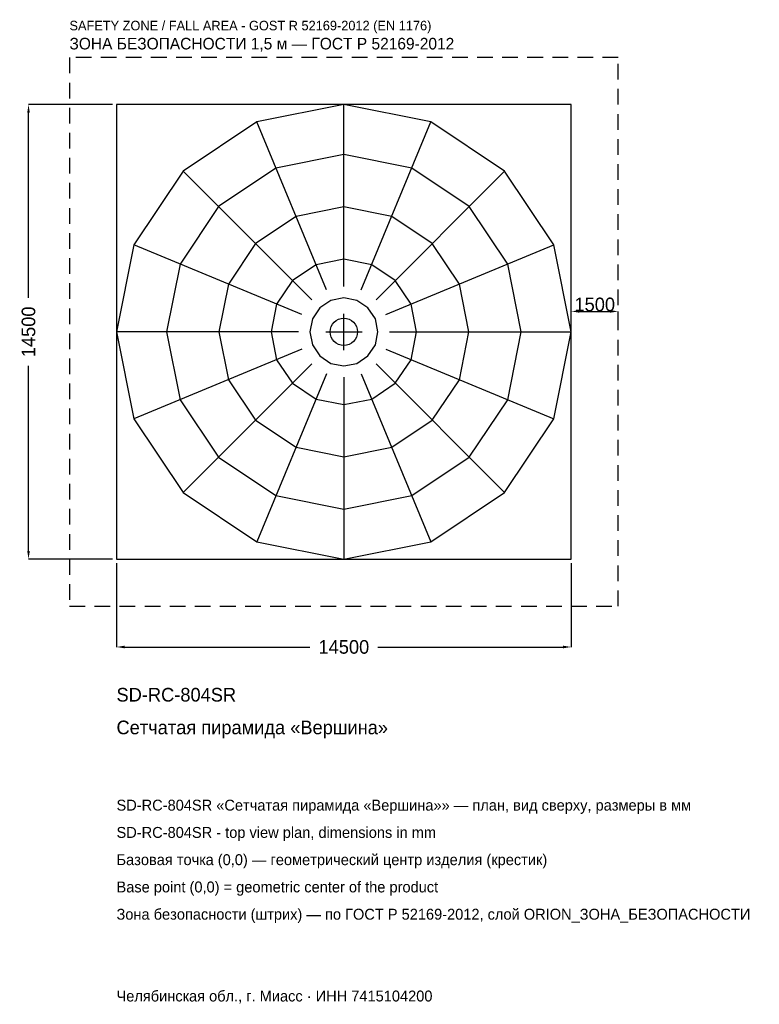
# Model space of a CAD drawing. Header units: metres. Extents: x -10337 to 13247, y -21455 to 9960.
import ezdxf

# ---------------------------------------------------------------- set-up
doc = ezdxf.new("R2010")
doc.units = ezdxf.units.M
doc.linetypes.add('DASHED', pattern=[800, 500, -300])
for name, color, linetype in [('ORION_ДАННЫЕ', 3, 'Continuous'), ('ORION_ЗОНА_БЕЗОПАСНОСТИ', 1, 'Continuous'), ('ORION_КОНТУР', 7, 'Continuous'), ('ORION_РАЗМЕРЫ', 8, 'Continuous')]:
    doc.layers.add(name, color=color, linetype=linetype)
doc.dimstyles.new('ORION', dxfattribs={"dimtxt": 435, "dimasz": 261, "dimexe": 1.25, "dimexo": 130.5, "dimtad": 1, "dimdec": 0, "dimcen": 2.5, "dimazin": 3, "dimtfac": 1, "dimtmove": 0, "dimatfit": 3, "dimarcsym": 0})

# ---------------------------------------------------------------- blocks, each defined once
blk = doc.blocks.new('_CLOSEDFILLED')
at = {"color": 0, "linetype": 'BYBLOCK'}
blk.add_solid([(-1, 0.16), (0, 0), (-1, -0.16)], dxfattribs=at)
blk = doc.blocks.new('*D1')
for p, q in [((-7250, -7380.5), (-7250, -10055)), ((7250, -7380.5), (7250, -10055)), ((-6989, -10055), (-1087.5, -10055)), ((1087.5, -10055), (6989, -10055))]:
    blk.add_line(p, q)
at = {"layer": 'Defpoints'}
for p in [(-7250, -7250), (7250, -7250), (-7250, -10055)]:
    blk.add_point(p, dxfattribs=at)
at = {"layer": 'ORION_РАЗМЕРЫ', "xscale": 261, "yscale": 261, "rotation": 180}
blk.add_blockref('_CLOSEDFILLED', (-7250, -10055), dxfattribs=at)
at = {"layer": 'ORION_РАЗМЕРЫ', "xscale": 261, "yscale": 261}
blk.add_blockref('_CLOSEDFILLED', (7250, -10055), dxfattribs=at)
at = {"layer": 'ORION_РАЗМЕРЫ', "insert": (0, -10055), "char_height": 435, "attachment_point": 5}
blk.add_mtext('14500', dxfattribs=at)
blk = doc.blocks.new('*D2')
for p, q in [((-7380.5, 7250), (-10055, 7250)), ((-10055, 1087.5), (-10055, 6989)), ((-10055, -6989), (-10055, -1087.5)), ((-7380.5, -7250), (-10055, -7250))]:
    blk.add_line(p, q)
at = {"layer": 'Defpoints'}
for p in [(-7250, 7250), (-10055, -7250), (-7250, -7250)]:
    blk.add_point(p, dxfattribs=at)
at = {"layer": 'ORION_РАЗМЕРЫ', "xscale": 261, "yscale": 261}
for p, rotation in [((-10055, 7250), 90), ((-10055, -7250), 270)]:
    blk.add_blockref('_CLOSEDFILLED', p, dxfattribs=dict(at, rotation=rotation))
at = {"layer": 'ORION_РАЗМЕРЫ', "insert": (-10055, 0), "char_height": 435, "attachment_point": 5, "rotation": 90}
blk.add_mtext('14500', dxfattribs=at)
blk = doc.blocks.new('ОРИОН SD-RC-804SR Сетчатая пирамида Вершина')
at = {"layer": 'ORION_ЗОНА_БЕЗОПАСНОСТИ', "linetype": 'DASHED'}
blk.add_lwpolyline([(-8750, -8750), (8750, -8750), (8750, 8750), (-8750, 8750)], close=True, dxfattribs=at)
at = {"layer": 'ORION_КОНТУР'}
for p, q in [((0, 1450), (0, 7250)), ((-554.9, 1339.6), (-2774.5, 6698.1)), ((554.9, 1339.6), (2774.5, 6698.1)), ((-1025.3, 1025.3), (-5126.5, 5126.5)), ((1025.3, 1025.3), (5126.5, 5126.5)), ((-1339.6, 554.9), (-6698.1, 2774.5)), ((1339.6, 554.9), (6698.1, 2774.5)), ((-1450, 0), (-7250, 0)), ((1450, 0), (7250, 0)), ((-1339.6, -554.9), (-6698.1, -2774.5)), ((1339.6, -554.9), (6698.1, -2774.5)), ((-1025.3, -1025.3), (-5126.5, -5126.5)), ((1025.3, -1025.3), (5126.5, -5126.5)), ((-554.9, -1339.6), (-2774.5, -6698.1)), ((0, -1450), (0, -7250)), ((554.9, -1339.6), (2774.5, -6698.1))]:
    blk.add_line(p, q, dxfattribs=at)
for points in [[(-7250, -7250), (7250, -7250), (7250, 7250), (-7250, 7250)], [(7250, 0), (6698.1, 2774.5), (5126.5, 5126.5), (2774.5, 6698.1), (0, 7250), (-2774.5, 6698.1), (-5126.5, 5126.5), (-6698.1, 2774.5), (-7250, 0), (-6698.1, -2774.5), (-5126.5, -5126.5), (-2774.5, -6698.1), (0, -7250), (2774.5, -6698.1), (5126.5, -5126.5), (6698.1, -2774.5)], [(5655, 0), (5224.5, 2164.1), (3998.7, 3998.7), (2164.1, 5224.5), (0, 5655), (-2164.1, 5224.5), (-3998.7, 3998.7), (-5224.5, 2164.1), (-5655, 0), (-5224.5, -2164.1), (-3998.7, -3998.7), (-2164.1, -5224.5), (0, -5655), (2164.1, -5224.5), (3998.7, -3998.7), (5224.5, -2164.1)], [(3987.5, 0), (3684, 1526), (2819.6, 2819.6), (1526, 3684), (0, 3987.5), (-1526, 3684), (-2819.6, 2819.6), (-3684, 1526), (-3987.5, 0), (-3684, -1526), (-2819.6, -2819.6), (-1526, -3684), (0, -3987.5), (1526, -3684), (2819.6, -2819.6), (3684, -1526)], [(2320, 0), (2143.4, 887.8), (1640.5, 1640.5), (887.8, 2143.4), (0, 2320), (-887.8, 2143.4), (-1640.5, 1640.5), (-2143.4, 887.8), (-2320, 0), (-2143.4, -887.8), (-1640.5, -1640.5), (-887.8, -2143.4), (0, -2320), (887.8, -2143.4), (1640.5, -1640.5), (2143.4, -887.8)], [(1087.5, 0), (1004.7, 416.2), (769, 769), (416.2, 1004.7), (0, 1087.5), (-416.2, 1004.7), (-769, 769), (-1004.7, 416.2), (-1087.5, 0), (-1004.7, -416.2), (-769, -769), (-416.2, -1004.7), (0, -1087.5), (416.2, -1004.7), (769, -769), (1004.7, -416.2)]]:
    blk.add_lwpolyline(points, close=True, dxfattribs=at)
blk.add_circle((0, 0), 435, dxfattribs=at)
at = {"layer": 'ORION_РАЗМЕРЫ'}
for p, q in [((0, -580), (0, 580)), ((-580, 0), (580, 0))]:
    blk.add_line(p, q, dxfattribs=at)
at = {"layer": 'ORION_ДАННЫЕ'}
for tag, p in [('АРТИКУЛ', (-7250, -11795)), ('НАИМЕНОВАНИЕ', (-7250, -12839))]:
    blk.add_attdef(tag, p, '', height=435, dxfattribs=at)
at = {"layer": 'ORION_ДАННЫЕ', "flags": 1}
for tag, p in [('ПРОИЗВОДИТЕЛЬ', (-7250, -13883)), ('ТЕЛЕФОН', (-7250, -14927)), ('САЙТ', (-7250, -17015)), ('АДРЕС', (-7250, -18059)), ('РЕКВИЗИТЫ', (-7250, -19103)), ('ГАБАРИТЫ', (-7250, -20147)), ('ЗОНА_БЕЗОПАСНОСТИ', (-7250, -21191))]:
    blk.add_attdef(tag, p, '', height=435, dxfattribs=at)
at = {"layer": 'ORION_ЗОНА_БЕЗОПАСНОСТИ', "color": 1}
for s, height, p in [('SAFETY ZONE / FALL AREA - GOST R 52169-2012 (EN 1176)', 304.5, (-8750, 9620)), ('ЗОНА БЕЗОПАСНОСТИ 1,5 м — ГОСТ Р 52169-2012', 369.75, (-8750, 9011))]:
    blk.add_text(s, height=height, dxfattribs=at).set_placement(p)
at = {"layer": 'ORION_РАЗМЕРЫ'}
dim = blk.add_linear_dim(base=(-10055, -7250), p1=(-7250, -7250), p2=(-7250, 7250), angle=90, dimstyle='ORION', dxfattribs=at)
dim.commit()
dim.dimension.update_dxf_attribs({"geometry": '*D2', "text_midpoint": (-10055, 0)})
blk.add_linear_dim(base=(7250, 652.5), p1=(7250, 0), p2=(8750, 0), dimstyle='ORION', dxfattribs=at).render()
dim = blk.add_linear_dim(base=(-7250, -10055), p1=(-7250, -7250), p2=(7250, -7250), dimstyle='ORION', dxfattribs=at)
dim.commit()
dim.dimension.update_dxf_attribs({"geometry": '*D1', "text_midpoint": (0, -10055)})

msp = doc.modelspace()

# ---------------------------------------------------------------- block references
msp.add_blockref('ОРИОН SD-RC-804SR Сетчатая пирамида Вершина', (0, 0)).add_auto_attribs({'АРТИКУЛ': 'SD-RC-804SR', 'НАИМЕНОВАНИЕ': 'Сетчатая пирамида «Вершина»'})

# ---------------------------------------------------------------- texts
at = {"layer": 'ORION_ДАННЫЕ', "color": 3}
for s, p in [('SD-RC-804SR «Сетчатая пирамида «Вершина»» — план, вид сверху, размеры в мм', (-7250, -15275)), ('SD-RC-804SR - top view plan, dimensions in mm', (-7250, -16145)), ('Челябинская обл., г. Миасс · ИНН 7415104200', (-7250, -21365))]:
    msp.add_text(s, height=348, dxfattribs=at).set_placement(p)
at = {"layer": 'ORION_ДАННЫЕ', "color": 7}
for s, p in [('Базовая точка (0,0) — геометрический центр изделия (крестик)', (-7250, -17015)), ('Base point (0,0) = geometric center of the product', (-7250, -17885))]:
    msp.add_text(s, height=348, dxfattribs=at).set_placement(p)
at = {"layer": 'ORION_ДАННЫЕ', "color": 1}
msp.add_text('Зона безопасности (штрих) — по ГОСТ Р 52169-2012, слой ORION_ЗОНА_БЕЗОПАСНОСТИ', height=348, dxfattribs=at).set_placement((-7250, -18755))

doc.saveas('drawing.dxf')
